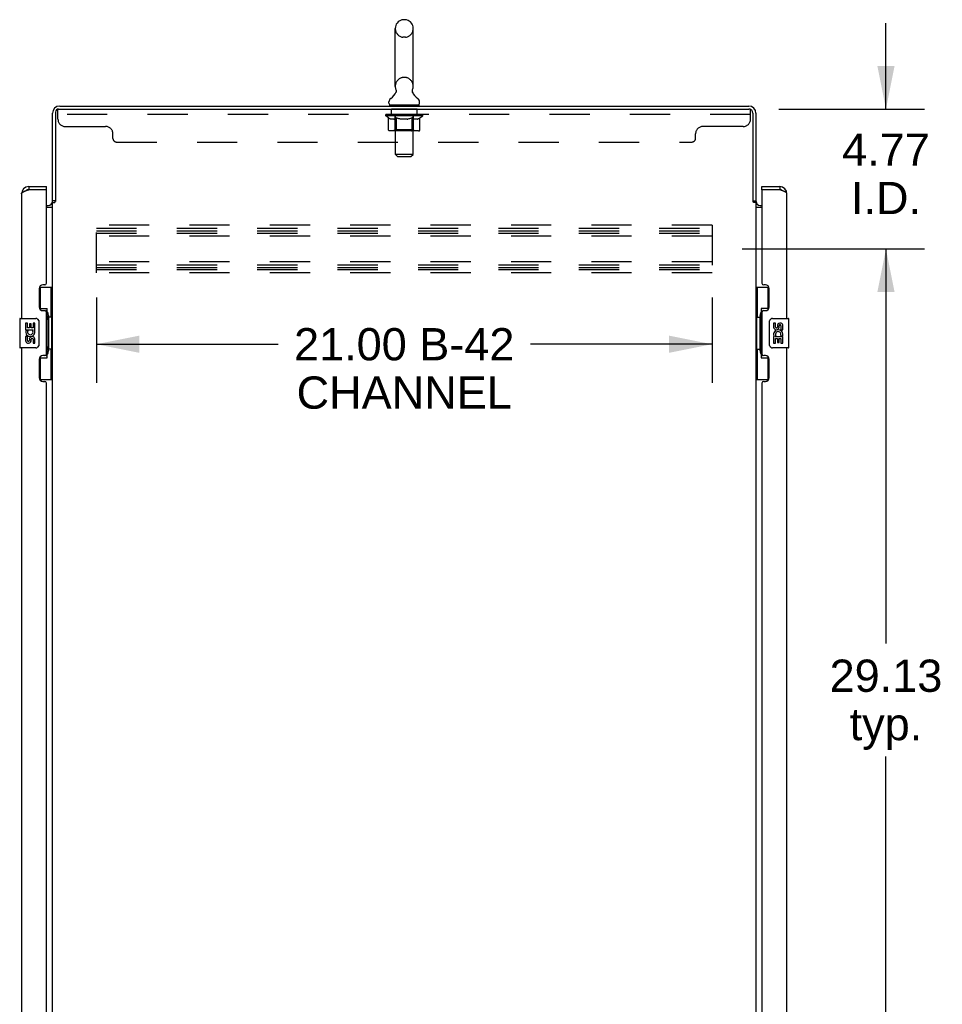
# Model space of a CAD drawing. Header units: inches. Extents: x 0 to 249, y 0 to 161.
# Tile 17 of 22: x 136 to 168, y 88 to 122. Entities that reach past the tile are written whole.
import ezdxf

# ---------------------------------------------------------------- set-up
doc = ezdxf.new("R2010")
doc.units = ezdxf.units.IN
doc.header["$LTSCALE"] = 13.713587
doc.header["$MEASUREMENT"] = 0
doc.linetypes.add('HIDDEN', pattern=[0.2, 0.1, -0.1])
doc.layers.get('0').update_dxf_attribs({"linetype": 'CONTINUOUS'})
for name, color, linetype in [('02___PRT_ALL_AXES', 7, 'CONTINUOUS'), ('DEFAULT_2', 8, 'HIDDEN'), ('DIMENSIONS', 7, 'CONTINUOUS')]:
    doc.layers.add(name, color=color, linetype=linetype)
doc.styles.get("Standard").update_dxf_attribs({"font": 'arial.ttf'})
doc.dimstyles.new('DIMSTYLE_1', dxfattribs={"dimtxt": 1.10002, "dimasz": 1.466694, "dimexe": 0.09, "dimexo": 0.07, "dimgap": 0.0375, "dimtad": 0, "dimtih": 1, "dimtoh": 1, "dimzin": 4, "dimdsep": 46, "dimtxsty": 'Standard', "dimblk": '_FILLED', "dimblk1": '_FILLED', "dimblk2": '_FILLED', "dimcen": 0.09, "dimazin": 1, "dimtfac": 1, "dimtdec": 3, "dimtofl": 0, "dimtmove": 0, "dimatfit": 3, "dimldrblk": '_FILLED', "dimfxl": 1, "dimtolj": 1, "dimtzin": 4, "dimarcsym": 0})

# ---------------------------------------------------------------- blocks, each defined once
blk = doc.blocks.new('_FILLED')
at = {"color": 0, "linetype": 'ByBlock'}
blk.add_solid([(0, 0), (-1, 0.2), (-1, -0.2)], dxfattribs=at)
blk = doc.blocks.new('*D1')
at = {"layer": 'DIMENSIONS', "color": 2, "linetype": 'Continuous'}
for p, q in [((138.784, 112.098), (138.784, 109.185)), ((159.784, 112.098), (159.784, 109.185)), ((138.784, 110.505), (144.978, 110.505)), ((159.784, 110.505), (153.59, 110.505))]:
    blk.add_line(p, q, dxfattribs=at)
at = {"layer": 'DIMENSIONS', "color": 2, "linetype": 'Continuous', "xscale": 1.4666938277, "yscale": 1.4666938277, "zscale": 1.4666938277, "rotation": 180}
blk.add_blockref('_FILLED', (138.784, 110.505), dxfattribs=at)
at = {"layer": 'DIMENSIONS', "color": 2, "linetype": 'Continuous', "xscale": 1.4666938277, "yscale": 1.4666938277, "zscale": 1.4666938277}
blk.add_blockref('_FILLED', (159.784, 110.505), dxfattribs=at)
at = {"layer": 'DIMENSIONS', "color": 2, "linetype": 'Continuous', "insert": (149.284, 111.055), "char_height": 1.1, "width": 7.51204, "attachment_point": 2, "line_spacing_factor": 0.9}
blk.add_mtext('21.00 B-42\\PCHANNEL', dxfattribs=at)
blk = doc.blocks.new('*D16')
at = {"layer": 'DIMENSIONS', "color": 2, "linetype": 'Continuous'}
for p, q in [((165.718, 118.528), (165.718, 121.461)), ((162.064, 118.528), (167.038, 118.528)), ((160.811, 113.757), (167.038, 113.757)), ((165.718, 113.757), (165.718, 110.824))]:
    blk.add_line(p, q, dxfattribs=at)
at = {"layer": 'DIMENSIONS', "color": 2, "linetype": 'Continuous', "xscale": 1.4666938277, "yscale": 1.4666938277, "zscale": 1.4666938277}
for p, rotation in [((165.718, 118.528), 270), ((165.718, 113.757), 90)]:
    blk.add_blockref('_FILLED', p, dxfattribs=dict(at, rotation=rotation))
at = {"layer": 'DIMENSIONS', "color": 2, "linetype": 'Continuous', "insert": (165.718, 117.694), "char_height": 1.1, "width": 2.98927, "attachment_point": 2, "line_spacing_factor": 0.9}
blk.add_mtext('4.77\\PI.D.', dxfattribs=at)
blk = doc.blocks.new('*D17')
at = {"layer": 'DIMENSIONS', "color": 2, "linetype": 'Continuous'}
for p, q in [((160.811, 113.757), (167.038, 113.757)), ((165.718, 113.757), (165.718, 100.295)), ((165.718, 84.632), (165.718, 96.444)), ((160.811, 84.632), (167.038, 84.632))]:
    blk.add_line(p, q, dxfattribs=at)
at = {"layer": 'DIMENSIONS', "color": 2, "linetype": 'Continuous', "xscale": 1.4666938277, "yscale": 1.4666938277, "zscale": 1.4666938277}
for p, rotation in [((165.718, 113.757), 90), ((165.718, 84.632), 270)]:
    blk.add_blockref('_FILLED', p, dxfattribs=dict(at, rotation=rotation))
at = {"layer": 'DIMENSIONS', "color": 2, "linetype": 'Continuous', "insert": (165.718, 99.745), "char_height": 1.1, "width": 3.84394, "attachment_point": 2, "line_spacing_factor": 0.9}
blk.add_mtext('29.13\\Ptyp.', dxfattribs=at)

msp = doc.modelspace()

# ---------------------------------------------------------------- linework, layer by layer
at = {"color": 7, "linetype": 'Continuous'}
for p, q in [((148.978, 119.303), (148.978, 121.278)), ((149.328, 121.578), (149.24, 121.578)), ((149.59, 119.303), (149.59, 121.278)), ((148.993, 119.084), (148.991, 119.079)), ((148.761, 118.731), (148.761, 118.77)), ((148.784, 118.662), (148.784, 118.632)), ((149.784, 118.662), (148.784, 118.662)), ((149.784, 118.662), (149.784, 118.632)), ((149.807, 118.731), (149.807, 118.77)), ((136.473, 115.882), (136.473, 115.778)), ((137.08, 115.778), (137.06, 115.778)), ((137.08, 115.778), (137.08, 115.882)), ((161.488, 115.778), (161.488, 115.882)), ((161.508, 115.778), (161.488, 115.778)), ((162.096, 115.882), (162.096, 115.778)), ((137.388, 115.392), (137.284, 115.392)), ((161.18, 115.392), (161.284, 115.392)), ((136.844, 112.457), (137.284, 112.457)), ((136.88, 111.677), (136.88, 112.457)), ((137.245, 111.432), (137.245, 112.457)), ((161.284, 112.457), (161.725, 112.457)), ((161.323, 112.457), (161.323, 111.432)), ((161.688, 112.457), (161.688, 111.677)), ((136.88, 111.722), (137.107, 111.722)), ((137.107, 110.042), (137.107, 111.722)), ((161.461, 111.722), (161.461, 110.042)), ((161.688, 111.722), (161.461, 111.722)), ((136.166, 111.367), (136.166, 110.397)), ((136.181, 111.382), (136.721, 111.382)), ((136.821, 111.282), (136.821, 110.482)), ((137.144, 111.483), (137.144, 111.462)), ((137.144, 111.432), (137.144, 110.332)), ((137.267, 111.432), (137.144, 111.432)), ((137.267, 110.332), (137.267, 111.432)), ((161.301, 111.432), (161.301, 110.332)), ((161.301, 111.432), (161.424, 111.432)), ((161.424, 111.462), (161.424, 111.483)), ((161.424, 110.332), (161.424, 111.432)), ((161.747, 110.482), (161.747, 111.282)), ((161.847, 111.382), (162.387, 111.382)), ((162.402, 110.397), (162.402, 111.367)), ((136.721, 110.382), (136.181, 110.382)), ((137.267, 110.332), (137.144, 110.332)), ((137.144, 110.302), (137.144, 110.281)), ((137.245, 109.307), (137.245, 110.332)), ((161.301, 110.332), (161.424, 110.332)), ((161.323, 110.332), (161.323, 109.307)), ((161.424, 110.281), (161.424, 110.302)), ((162.387, 110.382), (161.847, 110.382)), ((136.88, 109.307), (136.88, 110.087)), ((136.88, 110.042), (137.107, 110.042)), ((161.461, 110.042), (161.688, 110.042)), ((161.688, 110.087), (161.688, 109.307)), ((136.844, 109.307), (137.284, 109.307)), ((161.284, 109.307), (161.725, 109.307))]:
    msp.add_line(p, q, dxfattribs=at)
at = {"color": 3, "linetype": 'Continuous'}
for p, q in [((137.531, 118.632), (161.038, 118.632)), ((137.284, 115.379), (137.284, 118.386)), ((137.388, 118.424), (137.388, 115.38)), ((137.492, 118.528), (161.038, 118.528)), ((161.18, 118.386), (161.18, 115.38)), ((161.284, 118.386), (161.284, 115.379)), ((136.226, 115.636), (136.226, 111.382)), ((136.443, 115.767), (136.473, 115.778)), ((136.473, 115.882), (137.08, 115.882)), ((137.06, 115.778), (136.473, 115.778)), ((137.08, 112.59), (137.08, 115.758)), ((161.488, 115.882), (162.096, 115.882)), ((161.488, 115.758), (161.488, 112.59)), ((162.096, 115.778), (161.508, 115.778)), ((162.342, 111.382), (162.342, 115.636)), ((137.08, 115.236), (137.142, 115.236)), ((137.284, 53.925), (137.284, 115.34)), ((137.284, 115.34), (137.359, 115.34)), ((161.194, 115.358), (161.191, 115.362)), ((161.284, 115.34), (161.209, 115.34)), ((161.284, 115.34), (161.284, 53.925)), ((161.427, 115.236), (161.488, 115.236)), ((137.08, 115.184), (137.284, 115.184)), ((161.284, 115.184), (161.488, 115.184)), ((136.83, 112.4), (136.83, 111.78)), ((137.02, 112.53), (136.96, 112.53)), ((161.608, 112.53), (161.548, 112.53)), ((161.738, 111.78), (161.738, 112.4)), ((136.96, 111.65), (137.02, 111.65)), ((137.08, 110.175), (137.08, 111.59)), ((161.488, 111.59), (161.488, 110.175)), ((161.548, 111.65), (161.608, 111.65)), ((136.226, 110.382), (136.226, 85.132)), ((162.342, 85.132), (162.342, 110.382)), ((136.83, 109.985), (136.83, 109.365)), ((137.02, 110.115), (136.96, 110.115)), ((161.608, 110.115), (161.548, 110.115)), ((161.738, 109.365), (161.738, 109.985)), ((136.96, 109.235), (137.02, 109.235)), ((161.548, 109.235), (161.608, 109.235)), ((137.08, 86.34), (137.08, 109.175)), ((161.488, 109.175), (161.488, 86.34))]:
    msp.add_line(p, q, dxfattribs=at)
at = {"color": 7, "linetype": 'Continuous'}
for points in [[(148.997, 119.195), (148.999, 119.191), (149, 119.187), (149.002, 119.182), (149.003, 119.177), (149.004, 119.172), (149.005, 119.167), (149.005, 119.162), (149.006, 119.157), (149.006, 119.152), (149.006, 119.147), (149.006, 119.142), (149.006, 119.137), (149.006, 119.132), (149.005, 119.127), (149.005, 119.122), (149.004, 119.117), (149.003, 119.112), (149.001, 119.107), (149, 119.102), (148.998, 119.098), (148.997, 119.093), (148.995, 119.088), (148.993, 119.084)], [(149.578, 119.079), (149.575, 119.084), (149.573, 119.088), (149.571, 119.093), (149.57, 119.097), (149.568, 119.102), (149.567, 119.107), (149.565, 119.112), (149.564, 119.117), (149.563, 119.122), (149.563, 119.127), (149.562, 119.132), (149.562, 119.137), (149.562, 119.142), (149.562, 119.147), (149.562, 119.152), (149.562, 119.157), (149.563, 119.162), (149.563, 119.167), (149.564, 119.172), (149.565, 119.177), (149.566, 119.182), (149.568, 119.187), (149.569, 119.191), (149.571, 119.195)], [(137.071, 111.621), (137.073, 111.625), (137.079, 111.633), (137.083, 111.641), (137.088, 111.648), (137.092, 111.655), (137.095, 111.662), (137.098, 111.668), (137.1, 111.673), (137.103, 111.678), (137.104, 111.683), (137.105, 111.687), (137.106, 111.691), (137.107, 111.695), (137.107, 111.698)], [(161.461, 111.698), (161.461, 111.695), (161.462, 111.691), (161.463, 111.687), (161.464, 111.683), (161.466, 111.678), (161.468, 111.673), (161.47, 111.668), (161.473, 111.662), (161.476, 111.655), (161.48, 111.648), (161.485, 111.641), (161.489, 111.633), (161.495, 111.625), (161.497, 111.621)], [(136.814, 111.318), (136.816, 111.313), (136.818, 111.307), (136.819, 111.301), (136.82, 111.295), (136.821, 111.288), (136.821, 111.282)], [(161.747, 111.282), (161.747, 111.288), (161.748, 111.295), (161.749, 111.301), (161.75, 111.307), (161.752, 111.313), (161.754, 111.318)], [(136.821, 110.482), (136.821, 110.476), (136.82, 110.47), (136.819, 110.463), (136.818, 110.457), (136.816, 110.452), (136.814, 110.446)], [(161.754, 110.446), (161.752, 110.452), (161.75, 110.457), (161.749, 110.463), (161.748, 110.47), (161.747, 110.476), (161.747, 110.482)], [(137.107, 110.066), (137.107, 110.069), (137.106, 110.073), (137.105, 110.077), (137.104, 110.081), (137.103, 110.086), (137.1, 110.091), (137.098, 110.097), (137.095, 110.103), (137.092, 110.109), (137.088, 110.116), (137.083, 110.123), (137.079, 110.131), (137.073, 110.139), (137.071, 110.143)], [(161.497, 110.143), (161.495, 110.139), (161.489, 110.131), (161.485, 110.123), (161.48, 110.116), (161.476, 110.109), (161.473, 110.103), (161.47, 110.097), (161.468, 110.091), (161.466, 110.086), (161.464, 110.081), (161.463, 110.077), (161.462, 110.073), (161.461, 110.069), (161.461, 110.066)]]:
    msp.add_lwpolyline(points, dxfattribs=at)
at = {"color": 3, "linetype": 'Continuous'}
for points in [[(136.226, 115.636), (136.226, 115.641), (136.228, 115.646), (136.23, 115.652), (136.233, 115.657), (136.237, 115.663), (136.242, 115.668), (136.248, 115.674), (136.254, 115.679), (136.262, 115.685), (136.27, 115.69), (136.279, 115.696), (136.288, 115.701), (136.298, 115.707), (136.309, 115.712), (136.321, 115.718), (136.333, 115.723), (136.345, 115.729), (136.358, 115.734), (136.371, 115.74)], [(136.371, 115.74), (136.385, 115.745), (136.399, 115.751), (136.414, 115.756), (136.428, 115.762), (136.443, 115.767)], [(162.19, 115.742), (162.175, 115.748), (162.159, 115.754), (162.144, 115.76), (162.128, 115.766), (162.096, 115.778)], [(162.342, 115.636), (162.342, 115.641), (162.34, 115.647), (162.337, 115.653), (162.334, 115.659), (162.329, 115.665), (162.323, 115.671), (162.317, 115.677), (162.309, 115.683), (162.301, 115.689), (162.291, 115.695), (162.281, 115.701), (162.27, 115.707), (162.258, 115.713), (162.246, 115.719), (162.232, 115.725), (162.219, 115.731), (162.205, 115.736), (162.19, 115.742)], [(137.359, 115.34), (137.36, 115.341), (137.362, 115.343), (137.364, 115.344), (137.366, 115.346), (137.367, 115.347), (137.368, 115.349), (137.369, 115.35), (137.371, 115.351), (137.371, 115.353), (137.372, 115.354), (137.373, 115.356), (137.374, 115.357), (137.375, 115.358)], [(137.375, 115.358), (137.377, 115.362), (137.378, 115.364), (137.379, 115.366), (137.38, 115.367), (137.381, 115.369), (137.382, 115.371), (137.383, 115.372), (137.384, 115.374), (137.385, 115.376), (137.387, 115.378), (137.388, 115.38)], [(161.191, 115.362), (161.19, 115.364), (161.189, 115.366), (161.189, 115.367), (161.188, 115.369), (161.186, 115.371), (161.185, 115.372), (161.184, 115.374), (161.183, 115.376), (161.182, 115.378), (161.18, 115.38)], [(161.209, 115.34), (161.208, 115.341), (161.206, 115.343), (161.204, 115.344), (161.203, 115.346), (161.201, 115.347), (161.2, 115.349), (161.199, 115.35), (161.198, 115.351), (161.197, 115.353), (161.196, 115.354), (161.195, 115.356), (161.194, 115.357), (161.194, 115.358)]]:
    msp.add_lwpolyline(points, dxfattribs=at)
at = {"color": 7, "linetype": 'Continuous'}
for centre, radius, start, end in [((149.284, 121.278), 0.306, 105.6303, 180), ((149.24, 121.434), 0.144, 90, 105.6303), ((149.328, 121.434), 0.144, 74.3697, 90), ((149.284, 121.278), 0.306, 0, 74.3697), ((149.284, 119.303), 0.306, 180, 200.4871), ((149.284, 119.303), 0.306, 339.5129, 360), ((148.526, 119.319), 0.523, 304.6624, 336.9318), ((150.042, 119.319), 0.523, 203.0682, 235.3376), ((148.905, 118.77), 0.144, 124.6626, 180), ((148.83, 118.731), 0.069, 180, 270), ((149.738, 118.731), 0.069, 270, 360), ((149.663, 118.77), 0.144, 0, 55.3374), ((136.473, 115.636), 0.142, 90, 131.3831), ((136.39, 115.492), 0.26, 87.3769, 90), ((162.096, 115.636), 0.142, 48.633, 90), ((162.178, 115.492), 0.26, 90, 92.6114), ((136.181, 111.367), 0.015, 90, 180), ((136.721, 111.282), 0.1, 21.205, 90), ((161.847, 111.282), 0.1, 90, 158.7946), ((162.387, 111.367), 0.015, 0, 90), ((136.181, 110.397), 0.015, 180, 270), ((136.721, 110.482), 0.1, 270, 338.7946), ((161.847, 110.482), 0.1, 201.205, 270), ((162.387, 110.397), 0.015, 270, 360)]:
    msp.add_arc(centre, radius, start, end, dxfattribs=at)
at = {"color": 3, "linetype": 'Continuous'}
for centre, radius, start, end in [((137.531, 118.386), 0.246, 90, 180), ((161.038, 118.386), 0.246, 0, 90), ((137.492, 118.424), 0.104, 90, 180), ((161.038, 118.386), 0.142, 0, 90), ((136.473, 115.636), 0.246, 90, 180), ((137.06, 115.758), 0.02, 0, 90), ((161.508, 115.758), 0.02, 90, 180), ((162.096, 115.636), 0.246, 0, 90), ((137.142, 115.379), 0.142, 270, 360), ((161.427, 115.379), 0.142, 180, 270), ((137.02, 112.59), 0.06, 270, 360), ((161.548, 112.59), 0.06, 180, 270), ((136.96, 112.4), 0.13, 90, 180), ((161.608, 112.4), 0.13, 0, 90), ((136.96, 111.78), 0.13, 180, 270), ((137.02, 111.59), 0.06, 0, 90), ((161.548, 111.59), 0.06, 90, 180), ((161.608, 111.78), 0.13, 270, 360), ((136.96, 109.985), 0.13, 90, 180), ((137.02, 110.175), 0.06, 270, 360), ((161.548, 110.175), 0.06, 180, 270), ((161.608, 109.985), 0.13, 0, 90), ((136.96, 109.365), 0.13, 180, 270), ((137.02, 109.175), 0.06, 0, 90), ((161.548, 109.175), 0.06, 90, 180), ((161.608, 109.365), 0.13, 270, 360)]:
    msp.add_arc(centre, radius, start, end, dxfattribs=at)
at = {"color": 7, "linetype": 'Continuous'}
for centre, start_param, end_param in [((137.04, 111.473), -1.51401, -0.699287), ((161.528, 111.473), 0.699287, 1.51401), ((137.04, 111.473), -2.442306, -1.627583), ((161.528, 111.473), -4.655602, -3.84088), ((137.04, 110.292), -1.51401, -0.699287), ((137.04, 110.292), -2.442306, -1.627583), ((161.528, 110.292), 0.699287, 1.51401), ((161.528, 110.292), -4.655602, -3.84088)]:
    msp.add_ellipse(centre, major_axis=(0, 0.18), ratio=0.579493, start_param=start_param, end_param=end_param, dxfattribs=at)
at = {"layer": '02___PRT_ALL_AXES', "color": 8, "linetype": 'HIDDEN'}
for p, q in [((148.847, 118.341), (148.847, 118.528)), ((149.722, 118.528), (148.847, 118.528)), ((149.722, 118.341), (148.847, 118.341)), ((149.722, 118.341), (149.722, 118.528))]:
    msp.add_line(p, q, dxfattribs=at)
at = {"layer": '02___PRT_ALL_AXES', "color": 7, "linetype": 'Continuous'}
for p, q in [((136.369, 111.228), (136.369, 110.997)), ((136.432, 111.228), (136.369, 111.228)), ((136.432, 111.06), (136.432, 111.228)), ((136.495, 111.196), (136.495, 111.06)), ((136.555, 111.196), (136.495, 111.196)), ((136.555, 111.06), (136.555, 111.196)), ((136.621, 111.228), (136.621, 111.06)), ((136.683, 111.228), (136.621, 111.228)), ((136.683, 110.997), (136.683, 111.228)), ((161.885, 111.228), (161.885, 111.092)), ((161.948, 111.228), (161.885, 111.228)), ((161.948, 111.092), (161.948, 111.228)), ((136.369, 110.997), (136.631, 110.997)), ((136.44, 110.961), (136.382, 110.986)), ((136.495, 111.06), (136.432, 111.06)), ((136.621, 111.06), (136.555, 111.06)), ((136.631, 110.997), (136.603, 110.978)), ((136.665, 110.997), (136.683, 110.997)), ((162.013, 111.154), (162.013, 111.085)), ((162.073, 111.092), (162.073, 111.133)), ((162.136, 111.134), (162.136, 110.997)), ((162.136, 110.997), (162.199, 110.997)), ((162.199, 110.997), (162.199, 111.134)), ((136.369, 110.767), (136.369, 110.631)), ((136.432, 110.767), (136.369, 110.767)), ((136.432, 110.631), (136.432, 110.767)), ((136.495, 110.673), (136.495, 110.631)), ((136.555, 110.61), (136.555, 110.679)), ((136.621, 110.673), (136.621, 110.536)), ((136.621, 110.536), (136.683, 110.536)), ((136.683, 110.536), (136.683, 110.673)), ((161.885, 110.767), (161.885, 110.536)), ((161.903, 110.767), (161.885, 110.767)), ((161.885, 110.536), (161.948, 110.536)), ((161.937, 110.767), (161.965, 110.786)), ((161.937, 110.767), (162.199, 110.767)), ((161.948, 110.536), (161.948, 110.704)), ((161.948, 110.704), (162.013, 110.704)), ((162.013, 110.704), (162.013, 110.568)), ((162.013, 110.568), (162.073, 110.568)), ((162.073, 110.568), (162.073, 110.704)), ((162.073, 110.704), (162.136, 110.704)), ((162.128, 110.803), (162.186, 110.778)), ((162.136, 110.704), (162.136, 110.536)), ((162.136, 110.536), (162.199, 110.536)), ((162.199, 110.536), (162.199, 110.767))]:
    msp.add_line(p, q, dxfattribs=at)
for centre, radius, start, end in [((162.105, 111.134), 0.0943, 68.6999, 167.4338), ((162.105, 111.134), 0.0943, 0, 68.6704), ((136.526, 110.924), 0.157, 156.5966, 341.8791), ((136.526, 110.924), 0.0943, 156.5966, 35.1122), ((136.526, 110.924), 0.157, 25.737, 27.8532), ((136.53, 110.924), 0.154, 341.4199, 26.1963), ((162.039, 110.84), 0.154, 161.4199, 206.1963), ((161.979, 111.092), 0.0943, 180, 360), ((162.042, 110.84), 0.157, 336.5966, 161.8791), ((161.979, 111.092), 0.0314, 180, 261.2295), ((162.042, 110.84), 0.0943, 336.5966, 215.1122), ((161.978, 111.096), 0.0362, 263.4285, 341.7628), ((162.105, 111.134), 0.0314, 0, 180.0485), ((136.463, 110.631), 0.0943, 180, 248.6704), ((136.463, 110.631), 0.0943, 248.6999, 347.4338), ((136.463, 110.631), 0.0314, 180, 0.0485), ((136.589, 110.673), 0.0943, 0, 180), ((136.59, 110.668), 0.0362, 83.4285, 161.7628), ((136.589, 110.673), 0.0314, 0, 81.2295), ((162.042, 110.84), 0.157, 205.737, 207.8532)]:
    msp.add_arc(centre, radius, start, end, dxfattribs=at)
at = {"layer": 'DEFAULT_2', "color": 8, "linetype": 'HIDDEN'}
for p, q in [((149.328, 120.978), (149.24, 120.978)), ((149.328, 119.603), (149.24, 119.603)), ((148.972, 118.662), (148.972, 118.632)), ((148.984, 116.981), (148.984, 118.628)), ((149.584, 116.981), (149.584, 118.628)), ((149.597, 118.662), (149.597, 118.632)), ((137.472, 118.183), (137.472, 118.528)), ((137.492, 118.528), (137.472, 118.528)), ((161.097, 118.341), (137.472, 118.341)), ((148.651, 118.294), (148.651, 118.334)), ((148.651, 118.334), (148.957, 118.334)), ((148.748, 118.227), (148.651, 118.294)), ((149.917, 118.294), (148.651, 118.294)), ((148.652, 118.334), (148.652, 118.339)), ((148.772, 118.338), (148.652, 118.339)), ((148.66, 118.334), (148.66, 118.341)), ((148.669, 118.331), (148.669, 118.334)), ((148.669, 118.331), (149.899, 118.331)), ((148.678, 118.331), (148.678, 118.334)), ((148.679, 118.331), (148.679, 118.334)), ((148.689, 118.334), (148.689, 118.341)), ((148.705, 118.331), (148.705, 118.334)), ((148.707, 118.331), (148.707, 118.334)), ((148.736, 118.334), (148.736, 118.341)), ((148.75, 118.331), (148.75, 118.334)), ((148.753, 118.331), (148.753, 118.334)), ((148.772, 118.334), (148.772, 118.338)), ((148.799, 118.334), (148.799, 118.341)), ((148.8, 118.331), (148.8, 118.334)), ((148.801, 118.331), (148.801, 118.334)), ((148.804, 118.331), (148.804, 118.334)), ((148.811, 118.331), (148.811, 118.334)), ((148.811, 118.331), (148.811, 118.334)), ((148.815, 118.331), (148.815, 118.334)), ((148.818, 118.331), (148.818, 118.335)), ((148.822, 118.331), (148.822, 118.334)), ((148.837, 118.331), (148.837, 118.334)), ((148.855, 118.331), (148.855, 118.337)), ((148.855, 118.331), (148.855, 118.334)), ((148.876, 118.331), (148.876, 118.334)), ((148.876, 118.331), (148.876, 118.334)), ((148.877, 118.334), (148.877, 118.341)), ((148.887, 118.331), (148.887, 118.334)), ((148.891, 118.331), (148.891, 118.334)), ((148.9, 118.331), (148.9, 118.334)), ((148.911, 118.331), (148.911, 118.338)), ((148.927, 118.331), (148.927, 118.334)), ((148.93, 118.331), (148.93, 118.334)), ((148.957, 118.331), (148.957, 118.334)), ((149.024, 118.334), (148.962, 118.334)), ((148.967, 118.334), (148.967, 118.341)), ((148.971, 117.823), (148.971, 118.291)), ((148.974, 118.331), (148.974, 118.334)), ((148.979, 118.331), (148.979, 118.334)), ((148.985, 118.331), (148.985, 118.339)), ((148.989, 118.331), (148.989, 118.334)), ((149, 118.331), (149, 118.334)), ((149.024, 118.331), (149.024, 118.334)), ((149.099, 118.334), (149.04, 118.334)), ((149.06, 118.331), (149.06, 118.334)), ((149.067, 118.334), (149.067, 118.341)), ((149.071, 118.331), (149.071, 118.334)), ((149.074, 118.331), (149.074, 118.34)), ((149.076, 118.331), (149.076, 118.334)), ((149.084, 118.331), (149.084, 118.334)), ((149.099, 118.331), (149.099, 118.334)), ((149.18, 118.334), (149.125, 118.334)), ((149.138, 118.331), (149.138, 118.334)), ((149.17, 118.334), (149.284, 118.341)), ((149.174, 118.334), (149.174, 118.341)), ((149.175, 118.341), (149.174, 118.341)), ((149.175, 118.334), (149.175, 118.341)), ((149.175, 118.331), (149.175, 118.334)), ((149.178, 118.331), (149.178, 118.335)), ((149.18, 118.331), (149.18, 118.334)), ((149.18, 118.331), (149.18, 118.334)), ((149.263, 118.334), (149.215, 118.334)), ((149.221, 118.331), (149.221, 118.334)), ((149.263, 118.331), (149.263, 118.334)), ((149.281, 118.334), (149.281, 118.334)), ((149.281, 118.331), (149.281, 118.334)), ((149.281, 118.331), (149.281, 118.334)), ((149.284, 118.334), (149.284, 118.341)), ((149.284, 118.341), (149.398, 118.334)), ((149.287, 118.331), (149.287, 118.334)), ((149.287, 118.331), (149.287, 118.334)), ((149.287, 118.334), (149.287, 118.334)), ((149.305, 118.331), (149.305, 118.334)), ((149.305, 118.334), (149.353, 118.334)), ((149.348, 118.331), (149.348, 118.334)), ((149.388, 118.331), (149.388, 118.334)), ((149.389, 118.331), (149.389, 118.334)), ((149.389, 118.334), (149.443, 118.334)), ((149.39, 118.331), (149.39, 118.335)), ((149.393, 118.334), (149.393, 118.341)), ((149.393, 118.341), (149.394, 118.341)), ((149.393, 118.331), (149.393, 118.334)), ((149.394, 118.334), (149.394, 118.341)), ((149.43, 118.331), (149.43, 118.334)), ((149.469, 118.331), (149.469, 118.334)), ((149.469, 118.334), (149.528, 118.334)), ((149.484, 118.331), (149.484, 118.334)), ((149.492, 118.331), (149.492, 118.334)), ((149.495, 118.331), (149.495, 118.34)), ((149.497, 118.331), (149.497, 118.334)), ((149.501, 118.334), (149.501, 118.341)), ((149.508, 118.331), (149.508, 118.334)), ((149.544, 118.331), (149.544, 118.334)), ((149.544, 118.334), (149.606, 118.334)), ((149.568, 118.331), (149.568, 118.334)), ((149.579, 118.331), (149.579, 118.334)), ((149.583, 118.331), (149.583, 118.339)), ((149.589, 118.331), (149.589, 118.334)), ((149.594, 118.331), (149.594, 118.334)), ((149.597, 117.823), (149.597, 118.291)), ((149.601, 118.334), (149.601, 118.341)), ((149.611, 118.331), (149.611, 118.334)), ((149.611, 118.334), (149.812, 118.334)), ((149.638, 118.331), (149.638, 118.334)), ((149.641, 118.331), (149.641, 118.334)), ((149.657, 118.331), (149.657, 118.338)), ((149.668, 118.331), (149.668, 118.334)), ((149.677, 118.331), (149.677, 118.334)), ((149.681, 118.331), (149.681, 118.334)), ((149.691, 118.334), (149.691, 118.341)), ((149.693, 118.331), (149.693, 118.334)), ((149.693, 118.331), (149.693, 118.334)), ((149.713, 118.331), (149.713, 118.337)), ((149.713, 118.331), (149.713, 118.334)), ((149.732, 118.331), (149.732, 118.334)), ((149.746, 118.331), (149.746, 118.334)), ((149.75, 118.331), (149.75, 118.335)), ((149.753, 118.331), (149.753, 118.334)), ((149.757, 118.331), (149.757, 118.334)), ((149.757, 118.331), (149.757, 118.334)), ((149.764, 118.331), (149.764, 118.334)), ((149.767, 118.331), (149.767, 118.334)), ((149.768, 118.331), (149.768, 118.334)), ((149.769, 118.334), (149.769, 118.341)), ((149.815, 118.331), (149.815, 118.334)), ((149.818, 118.331), (149.818, 118.334)), ((149.818, 118.225), (149.917, 118.294)), ((149.832, 118.334), (149.832, 118.341)), ((149.861, 118.331), (149.861, 118.334)), ((149.863, 118.331), (149.863, 118.334)), ((149.879, 118.334), (149.879, 118.341)), ((149.889, 118.331), (149.889, 118.334)), ((149.89, 118.331), (149.89, 118.334)), ((149.899, 118.331), (149.899, 118.334)), ((149.908, 118.334), (149.908, 118.341)), ((149.917, 118.294), (149.917, 118.341)), ((161.097, 118.528), (161.038, 118.528)), ((161.097, 118.183), (161.097, 118.528)), ((137.722, 117.933), (139.097, 117.933)), ((148.748, 117.82), (148.748, 118.227)), ((148.748, 118.227), (148.763, 118.216)), ((148.777, 118.207), (148.762, 118.217)), ((148.792, 118.2), (148.777, 118.208)), ((148.806, 118.193), (148.792, 118.2)), ((148.821, 118.187), (148.806, 118.193)), ((148.835, 118.183), (148.82, 118.187)), ((148.929, 118.183), (148.835, 118.183)), ((148.929, 118.183), (148.943, 118.187)), ((148.957, 118.193), (148.943, 118.187)), ((148.971, 118.2), (148.957, 118.193)), ((148.986, 118.207), (148.971, 118.199)), ((149, 118.216), (148.986, 118.207)), ((149.015, 118.226), (149, 118.216)), ((149.015, 117.82), (149.015, 118.226)), ((149.015, 118.226), (149.044, 118.216)), ((149.073, 118.207), (149.044, 118.216)), ((149.102, 118.2), (149.073, 118.208)), ((149.129, 118.193), (149.101, 118.2)), ((149.157, 118.187), (149.129, 118.193)), ((149.185, 118.183), (149.157, 118.187)), ((149.383, 118.183), (149.185, 118.183)), ((149.383, 118.183), (149.411, 118.187)), ((149.438, 118.193), (149.41, 118.187)), ((149.466, 118.2), (149.438, 118.193)), ((149.494, 118.207), (149.465, 118.199)), ((149.522, 118.216), (149.493, 118.207)), ((149.55, 118.225), (149.522, 118.216)), ((149.55, 117.82), (149.55, 118.225)), ((149.55, 118.225), (149.565, 118.216)), ((149.578, 118.207), (149.564, 118.216)), ((149.592, 118.2), (149.578, 118.207)), ((149.606, 118.193), (149.592, 118.2)), ((149.619, 118.187), (149.606, 118.193)), ((149.633, 118.183), (149.619, 118.187)), ((149.736, 118.183), (149.633, 118.183)), ((149.736, 118.183), (149.75, 118.187)), ((149.763, 118.193), (149.75, 118.187)), ((149.777, 118.2), (149.763, 118.193)), ((149.79, 118.207), (149.777, 118.199)), ((149.804, 118.215), (149.79, 118.207)), ((149.818, 118.225), (149.804, 118.215)), ((149.818, 117.82), (149.818, 118.225)), ((160.847, 117.933), (159.472, 117.933)), ((139.347, 117.528), (139.347, 117.683)), ((149.775, 117.783), (148.79, 117.783)), ((148.971, 117.823), (148.931, 117.783)), ((149.597, 117.823), (148.971, 117.823)), ((149.529, 117.783), (149.532, 117.783)), ((149.537, 117.785), (149.539, 117.787)), ((149.539, 117.787), (149.541, 117.79)), ((149.597, 117.823), (149.637, 117.783)), ((159.222, 117.528), (159.222, 117.683)), ((139.472, 117.403), (159.097, 117.403)), ((149.053, 116.912), (148.984, 116.981)), ((149.584, 116.981), (148.984, 116.981)), ((149.053, 116.912), (149.515, 116.912)), ((149.515, 116.912), (149.584, 116.981)), ((138.784, 112.945), (138.784, 114.57)), ((159.784, 114.57), (138.784, 114.57)), ((159.784, 114.57), (159.784, 112.945)), ((138.784, 114.466), (159.784, 114.466)), ((138.784, 114.376), (159.784, 114.376)), ((138.784, 114.299), (159.784, 114.299)), ((159.784, 114.195), (138.784, 114.195)), ((159.784, 113.32), (138.784, 113.32)), ((138.784, 113.216), (159.784, 113.216)), ((138.784, 113.126), (159.784, 113.126)), ((138.784, 113.049), (159.784, 113.049)), ((159.784, 112.945), (138.784, 112.945))]:
    msp.add_line(p, q, dxfattribs=at)
for points in [[(148.79, 117.783), (148.785, 117.783), (148.78, 117.784), (148.775, 117.785), (148.77, 117.787), (148.766, 117.79), (148.761, 117.793), (148.758, 117.796), (148.754, 117.8), (148.751, 117.805), (148.749, 117.809), (148.748, 117.814), (148.748, 117.82)], [(149.037, 117.783), (149.034, 117.783), (149.031, 117.784), (149.029, 117.785), (149.027, 117.787), (149.024, 117.79), (149.022, 117.793), (149.02, 117.796), (149.018, 117.8), (149.017, 117.805), (149.016, 117.809), (149.015, 117.814), (149.015, 117.82)], [(149.532, 117.783), (149.534, 117.784), (149.537, 117.785)], [(149.541, 117.79), (149.544, 117.793), (149.545, 117.796), (149.547, 117.8), (149.549, 117.805)], [(149.544, 117.793), (149.545, 117.796), (149.547, 117.8)], [(149.549, 117.805), (149.55, 117.809), (149.55, 117.814), (149.55, 117.82)], [(149.55, 117.809), (149.55, 117.814), (149.55, 117.82)], [(149.775, 117.783), (149.78, 117.783), (149.785, 117.784), (149.79, 117.785), (149.795, 117.787), (149.8, 117.79), (149.804, 117.793), (149.808, 117.796), (149.811, 117.8), (149.814, 117.805), (149.816, 117.809), (149.818, 117.814), (149.818, 117.82)]]:
    msp.add_lwpolyline(points, dxfattribs=at)
for centre, radius, start, end in [((149.284, 121.278), 0.306, 180, 254.3697), ((149.284, 121.278), 0.306, 285.6303, 360), ((149.24, 121.121), 0.144, 254.3697, 270), ((149.328, 121.121), 0.144, 270, 285.6303), ((149.284, 119.303), 0.306, 105.6303, 180), ((149.24, 119.459), 0.144, 90, 105.6303), ((149.328, 119.459), 0.144, 74.3697, 90), ((149.284, 119.303), 0.306, 0, 74.3697), ((148.95, 118.628), 0.0345, 0, 90), ((149.619, 118.628), 0.0345, 90, 180), ((148.931, 118.291), 0.0398, 0, 90), ((149.637, 118.291), 0.0398, 90, 180), ((137.722, 118.183), 0.25, 180, 270), ((139.097, 117.683), 0.25, 0, 90), ((159.472, 117.683), 0.25, 90, 180), ((160.847, 118.183), 0.25, 270, 360), ((139.472, 117.528), 0.125, 180, 270), ((159.097, 117.528), 0.125, 270, 360)]:
    msp.add_arc(centre, radius, start, end, dxfattribs=at)
for centre, major_axis, ratio, start_param, end_param in [((149.284, 118.341), (0.633, 0.007), 0.05963, 9.249616, 9.431313), ((149.284, 118.341), (0.633, 0), 0.060556, -3.083241, -2.96706), ((148.607, 118.329), (0.198, 0.002), 0.05963, 0.25549, 1.295341), ((149.284, 118.341), (0.633, 0.013), 0.05688, 2.791345, 2.965878), ((148.675, 118.329), (0.198, -0.002), 0.05963, 0.605815, 1.645666), ((149.284, 118.341), (0.633, -0.007), 0.05963, -2.96643, -2.791898), ((148.607, 118.322), (0.198, 0.004), 0.05688, 1.20151, 1.294789), ((148.675, 118.322), (0.198, 0), 0.060556, 1.551758, 1.645036), ((148.676, 118.325), (0.164, 0.002), 0.05963, 1.065228, 1.614276), ((148.631, 118.322), (0.198, 0.002), 0.05963, 1.170259, 1.376596), ((148.657, 118.325), (0.164, 0.003), 0.05688, 0.890143, 1.43919), ((148.715, 118.325), (0.164, 0), 0.060556, 1.240391, 1.789438), ((148.603, 118.329), (0.198, 0.004), 0.05688, 0.080405, 1.120256), ((149.284, 118.341), (0.633, 0.019), 0.052395, 2.616403, 2.790936), ((148.738, 118.329), (0.198, -0.004), 0.05688, 0.7809, 1.820751), ((149.284, 118.341), (0.633, -0.013), 0.05688, -2.791345, -2.616812), ((148.603, 118.322), (0.198, 0.006), 0.052395, 1.026568, 1.119847), ((148.738, 118.322), (0.198, -0.002), 0.05963, 1.72692, 1.820198), ((148.656, 118.325), (0.164, 0.005), 0.052395, 0.715201, 1.264248), ((148.77, 118.325), (0.164, -0.002), 0.05963, 1.415553, 1.9646), ((149.284, 118.341), (0.633, 0.025), 0.046319, 2.441654, 2.616187), ((148.817, 118.329), (0.198, -0.006), 0.052395, 0.955842, 1.995693), ((148.62, 118.329), (0.198, 0.006), 0.052395, -0.094537, 0.945314), ((149.284, 118.341), (0.633, -0.019), 0.052395, -2.616403, -2.44187), ((148.62, 118.322), (0.198, 0.008), 0.046319, 0.851819, 0.945098), ((148.817, 118.322), (0.198, -0.004), 0.05688, 1.902006, 1.995284), ((148.674, 118.325), (0.164, 0.006), 0.046319, 0.540452, 1.089499), ((148.841, 118.325), (0.164, -0.003), 0.05688, 1.590638, 2.139686), ((148.631, 118.329), (0.198, 0), 0.060556, 0.430652, 0.777569), ((149.284, 118.341), (0.633, 0.029), 0.038841, 2.267123, 2.441656), ((148.91, 118.329), (0.198, -0.008), 0.046319, 1.130591, 2.170442), ((148.657, 118.329), (0.198, 0.008), 0.046319, -0.269286, 0.770565), ((149.284, 118.341), (0.633, -0.025), 0.046319, -2.441654, -2.267121), ((148.657, 118.322), (0.198, 0.009), 0.038841, 0.677289, 0.770567), ((148.91, 118.322), (0.198, -0.006), 0.052395, 2.076947, 2.170226), ((148.711, 118.325), (0.164, 0.008), 0.038841, 0.365921, 0.914969), ((148.926, 118.325), (0.164, -0.005), 0.052395, 1.76558, 2.314627), ((149.284, 118.341), (0.633, 0.033), 0.030195, 2.09281, 2.267343), ((149.015, 118.329), (0.198, -0.009), 0.038841, 1.305122, 2.344973), ((148.713, 118.329), (0.198, 0.009), 0.038841, -0.443817, 0.596034), ((149.284, 118.341), (0.633, -0.029), 0.038841, -2.267123, -2.092591), ((148.713, 118.322), (0.198, 0.01), 0.030195, 0.502975, 0.596254), ((149.015, 118.322), (0.198, -0.008), 0.046319, 2.251696, 2.344975), ((148.766, 118.325), (0.164, 0.009), 0.030195, 0.191608, 0.740655), ((149.021, 118.325), (0.164, -0.006), 0.046319, 1.940329, 2.489376), ((148.787, 118.329), (0.198, 0.01), 0.030195, -0.61813, 0.421721), ((149.284, 118.341), (0.633, 0.036), 0.020645, 1.918687, 2.09322), ((149.128, 118.329), (0.198, -0.01), 0.030195, 1.479435, 2.519286), ((149.284, 118.341), (0.633, -0.033), 0.030195, -2.09281, -1.918277), ((148.787, 118.322), (0.198, 0.011), 0.020645, 0.328852, 0.422131), ((149.128, 118.322), (0.198, -0.009), 0.038841, 2.426227, 2.519505), ((148.836, 118.325), (0.164, 0.009), 0.020645, 0.017485, 0.566532), ((149.125, 118.325), (0.164, -0.008), 0.038841, 2.11486, 2.663907), ((148.875, 118.329), (0.198, 0.011), 0.020645, -0.792253, 0.247598), ((149.284, 118.341), (0.633, 0.038), 0.010478, 1.744704, 1.919237), ((149.246, 118.329), (0.198, -0.011), 0.020645, 1.653558, 2.693409), ((149.284, 118.341), (0.633, -0.036), 0.020645, -1.918687, -1.744154), ((148.875, 118.322), (0.198, 0.012), 0.010478, 0.154869, 0.248148), ((149.246, 118.322), (0.198, -0.01), 0.030195, 2.60054, 2.693819), ((148.919, 118.325), (0.164, 0.01), 0.010478, 6.126688, 6.675735), ((149.233, 118.325), (0.164, -0.009), 0.030195, 2.289173, 2.83822), ((148.976, 118.329), (0.198, 0.012), 0.010478, -0.966236, -0.000846), ((149.365, 118.329), (0.198, -0.012), 0.010478, 1.827541, 2.867392), ((149.284, 118.341), (0.633, -0.038), 0.010478, -1.744704, -1.570171), ((149.365, 118.322), (0.198, -0.011), 0.020645, 2.774664, 2.867942), ((149.343, 118.325), (0.164, -0.009), 0.020645, 2.463296, 3.012344), ((149.203, 118.329), (0.198, 0.012), 0.010478, 0.274201, 1.314052), ((149.117, 118.325), (0.164, 0.01), 0.010478, -0.000483, 0.504314), ((149.087, 118.322), (0.198, 0.012), 0.010478, 0.099668, 0.192946), ((149.284, 118.341), (0.633, 0.038), 0.010478, -1.571421, -1.396888), ((149.481, 118.322), (0.198, -0.012), 0.010478, 2.948646, 3.041925), ((149.451, 118.325), (0.164, -0.01), 0.010478, 2.637279, 3.142076), ((149.322, 118.329), (0.198, 0.011), 0.020645, 0.448184, 1.488034), ((149.225, 118.325), (0.164, 0.009), 0.020645, 0.129249, 0.678296), ((149.203, 118.322), (0.198, 0.011), 0.020645, 0.273651, 0.366929), ((149.592, 118.329), (0.198, -0.012), 0.010478, -3.140747, -2.175357), ((149.284, 118.341), (0.633, 0.036), 0.020645, -1.397439, -1.222906), ((149.284, 118.341), (0.633, -0.038), 0.010478, 1.222355, 1.396888), ((149.44, 118.329), (0.198, 0.01), 0.030195, 0.622307, 1.662158), ((149.335, 118.325), (0.164, 0.009), 0.030195, 0.303372, 0.852419), ((149.649, 118.325), (0.164, -0.01), 0.010478, 2.749043, 3.29809), ((149.693, 118.329), (0.198, -0.011), 0.020645, 2.893995, 3.933846), ((149.322, 118.322), (0.198, 0.01), 0.030195, 0.447774, 0.541052), ((149.693, 118.322), (0.198, -0.012), 0.010478, 2.893445, 2.986723), ((149.553, 118.329), (0.198, 0.009), 0.038841, 0.79662, 1.836471), ((149.284, 118.341), (0.633, 0.033), 0.030195, -1.223315, -1.048783), ((149.284, 118.341), (0.633, -0.036), 0.020645, 1.048373, 1.222906), ((149.443, 118.325), (0.164, 0.008), 0.038841, 0.477686, 1.026733), ((149.732, 118.325), (0.164, -0.009), 0.020645, 2.57506, 3.124108), ((149.781, 118.329), (0.198, -0.01), 0.030195, 2.719872, 3.759723), ((149.658, 118.329), (0.198, 0.008), 0.046319, 0.971151, 2.011002), ((149.44, 118.322), (0.198, 0.009), 0.038841, 0.622087, 0.715366), ((149.781, 118.322), (0.198, -0.011), 0.020645, 2.719462, 2.812741), ((149.284, 118.341), (0.633, 0.029), 0.038841, -1.049002, -0.874469), ((149.284, 118.341), (0.633, -0.033), 0.030195, 0.87425, 1.048783), ((149.547, 118.325), (0.164, 0.006), 0.046319, 0.652216, 1.201263), ((149.751, 118.329), (0.198, 0.006), 0.052395, 1.1459, 2.185751), ((149.802, 118.325), (0.164, -0.009), 0.030195, 2.400937, 2.949985), ((149.855, 118.329), (0.198, -0.009), 0.038841, 2.545558, 3.585409), ((149.642, 118.325), (0.164, 0.005), 0.052395, 0.826965, 1.376012), ((149.553, 118.322), (0.198, 0.008), 0.046319, 0.796618, 0.889896), ((149.855, 118.322), (0.198, -0.01), 0.030195, 2.545339, 2.638617), ((149.83, 118.329), (0.198, 0.004), 0.05688, 1.320842, 2.360692), ((149.284, 118.341), (0.633, 0.025), 0.046319, -0.874471, -0.699939), ((149.284, 118.341), (0.633, -0.029), 0.038841, 0.699936, 0.874469), ((149.911, 118.329), (0.198, -0.008), 0.046319, 2.371028, 3.410879), ((149.857, 118.325), (0.164, -0.008), 0.038841, 2.226624, 2.775671), ((149.893, 118.329), (0.198, 0.002), 0.05963, 1.495927, 2.535778), ((149.727, 118.325), (0.164, 0.003), 0.05688, 1.001907, 1.550954), ((149.948, 118.329), (0.198, -0.006), 0.052395, 2.196279, 3.23613), ((149.894, 118.325), (0.164, -0.006), 0.046319, 2.052093, 2.601141), ((149.658, 118.322), (0.198, 0.006), 0.052395, 0.971367, 1.064645), ((149.937, 118.329), (0.198, 0), 0.060556, 1.671089, 2.71094), ((149.911, 118.322), (0.198, -0.009), 0.038841, 2.371026, 2.464304), ((149.965, 118.329), (0.198, -0.004), 0.05688, 2.021337, 3.061188), ((149.284, 118.341), (0.633, 0.019), 0.052395, -0.699723, -0.52519), ((149.284, 118.341), (0.633, -0.025), 0.046319, 0.525406, 0.699939), ((149.961, 118.329), (0.198, -0.002), 0.05963, 1.846251, 2.886102), ((149.798, 118.325), (0.164, 0.002), 0.05963, 1.176993, 1.72604), ((149.912, 118.325), (0.164, -0.005), 0.052395, 1.877344, 2.426392), ((149.854, 118.325), (0.164, 0), 0.060556, 1.352155, 1.901202), ((149.912, 118.325), (0.164, -0.003), 0.05688, 1.702402, 2.25145), ((149.892, 118.325), (0.164, -0.002), 0.05963, 1.527317, 2.076364), ((149.751, 118.322), (0.198, 0.004), 0.05688, 1.146309, 1.239587), ((149.948, 118.322), (0.198, -0.008), 0.046319, 2.196495, 2.289773), ((149.284, 118.341), (0.633, 0.013), 0.05688, -0.524781, -0.350248), ((149.284, 118.341), (0.633, -0.019), 0.052395, 0.350657, 0.52519), ((149.83, 118.322), (0.198, 0.002), 0.05963, 1.321394, 1.414673), ((149.965, 118.322), (0.198, -0.006), 0.052395, 2.021746, 2.115024), ((149.284, 118.341), (0.633, 0.007), 0.05963, -0.349695, -0.175162), ((149.284, 118.341), (0.633, -0.013), 0.05688, 0.175715, 0.350248), ((149.893, 118.322), (0.198, 0), 0.060556, 1.496556, 1.589835), ((149.961, 118.322), (0.198, -0.004), 0.05688, 1.846804, 1.940083), ((149.937, 118.322), (0.198, -0.002), 0.05963, 1.671719, 1.764997), ((149.284, 118.341), (0.633, 0), 0.060556, -0.174533, 0), ((149.284, 118.341), (0.633, -0.007), 0.05963, 0.000629, 0.175162)]:
    msp.add_ellipse(centre, major_axis=major_axis, ratio=ratio, start_param=start_param, end_param=end_param, dxfattribs=at)

# ---------------------------------------------------------------- dimensions: what is measured, and where the dimension line sits
at = {"layer": 'DIMENSIONS', "color": 2, "linetype": 'Continuous'}
for base, p1, p2, text, picture, middle in [((165.718, 113.757), (161.994, 118.528), (160.741, 113.757), '<>\\PI.D.', '*D16', (165.718, 116.319)), ((165.718172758, 84.632029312), (160.7407272, 113.757029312), (160.7407272, 84.632029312), '<>\\Ptyp.', '*D17', (165.718172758, 98.369514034))]:
    dim = msp.add_linear_dim(base=base, p1=p1, p2=p2, angle=270, text=text, dimstyle='DIMSTYLE_1', dxfattribs=at)
    dim.commit()
    dim.dimension.update_dxf_attribs({"geometry": picture, "text_midpoint": middle, "dimtype": 160})
dim = msp.add_linear_dim(base=(159.784, 110.505), p1=(138.784, 112.168), p2=(159.784, 112.168), text='<> B-42\\PCHANNEL', dimstyle='DIMSTYLE_1', dxfattribs=at)
dim.commit()
dim.dimension.update_dxf_attribs({"geometry": '*D1', "text_midpoint": (149.284, 109.68), "dimtype": 160})

doc.saveas('drawing.dxf')
